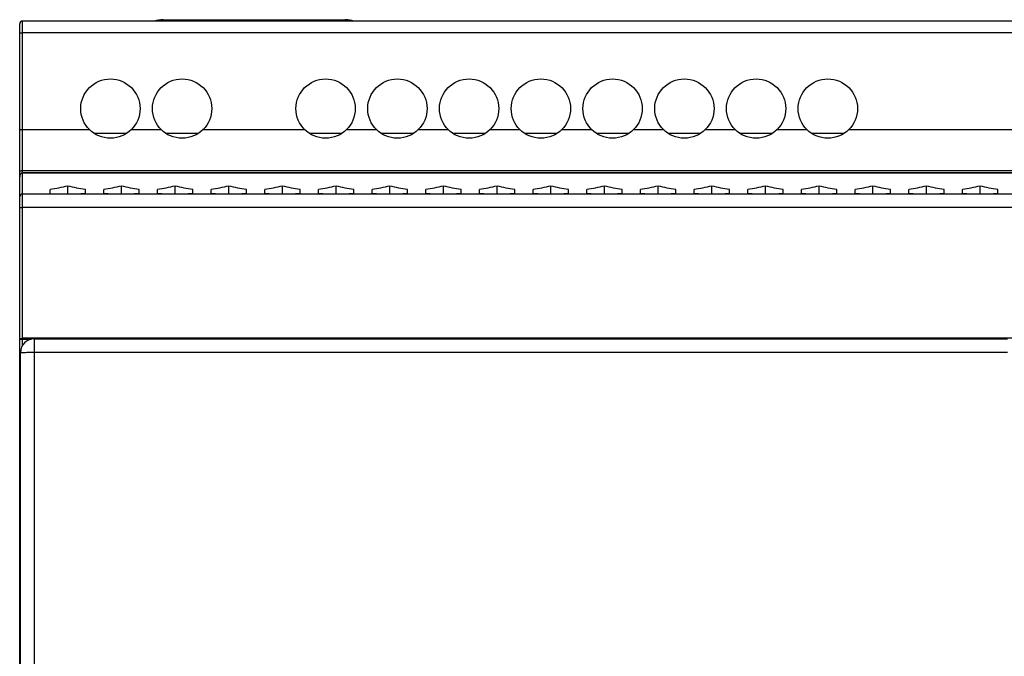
# Model space of a CAD drawing. Extents: x 0 to 420, y 0 to 297.
# Tile 5 of 9: x 144 to 214, y 150 to 195. Entities that reach past the tile are written whole.
import ezdxf

# ---------------------------------------------------------------- set-up
doc = ezdxf.new("R2010")
doc.units = 0
doc.header["$LTSCALE"] = 23.1
doc.layers.get('0').update_dxf_attribs({"linetype": 'CONTINUOUS'})
for name, color, linetype in [('02___PRT_ALL_AXES', 7, 'CONTINUOUS'), ('CHANFREINS', 7, 'CONTINUOUS'), ('CONGES', 7, 'CONTINUOUS')]:
    doc.layers.add(name, color=color, linetype=linetype)

msp = doc.modelspace()

# ---------------------------------------------------------------- linework, layer by layer
at = {"color": 7, "linetype": 'CONTINUOUS'}
for p, q in [((156.511, 194.71), (164.511, 194.71)), ((146.061, 182.403), (146.061, 182.691)), ((147.311, 182.36), (147.311, 182.944)), ((148.561, 182.403), (148.561, 182.691)), ((149.861, 182.403), (149.861, 182.691)), ((151.111, 182.36), (151.111, 182.944)), ((152.361, 182.403), (152.361, 182.691)), ((153.661, 182.403), (153.661, 182.691)), ((154.911, 182.36), (154.911, 182.944)), ((156.161, 182.403), (156.161, 182.691)), ((157.461, 182.403), (157.461, 182.691)), ((158.711, 182.36), (158.711, 182.944)), ((159.961, 182.403), (159.961, 182.691)), ((161.261, 182.403), (161.261, 182.691)), ((162.511, 182.36), (162.511, 182.944)), ((163.761, 182.403), (163.761, 182.691)), ((165.061, 182.403), (165.061, 182.691)), ((166.311, 182.36), (166.311, 182.944)), ((167.561, 182.403), (167.561, 182.691)), ((168.861, 182.403), (168.861, 182.691)), ((170.111, 182.36), (170.111, 182.944)), ((171.361, 182.403), (171.361, 182.691)), ((172.661, 182.403), (172.661, 182.691)), ((173.911, 182.36), (173.911, 182.944)), ((175.161, 182.403), (175.161, 182.691)), ((176.461, 182.403), (176.461, 182.691)), ((177.711, 182.36), (177.711, 182.944)), ((178.961, 182.403), (178.961, 182.691)), ((180.261, 182.403), (180.261, 182.691)), ((181.511, 182.36), (181.511, 182.944)), ((182.761, 182.403), (182.761, 182.691)), ((184.061, 182.403), (184.061, 182.691)), ((185.311, 182.36), (185.311, 182.944)), ((186.561, 182.403), (186.561, 182.691)), ((187.861, 182.403), (187.861, 182.691)), ((189.111, 182.36), (189.111, 182.944)), ((190.361, 182.403), (190.361, 182.691)), ((191.661, 182.403), (191.661, 182.691)), ((192.911, 182.36), (192.911, 182.944)), ((194.161, 182.403), (194.161, 182.691)), ((195.461, 182.403), (195.461, 182.691)), ((196.711, 182.36), (196.711, 182.944)), ((197.961, 182.403), (197.961, 182.691)), ((199.261, 182.403), (199.261, 182.691)), ((200.511, 182.36), (200.511, 182.944)), ((201.761, 182.403), (201.761, 182.691)), ((203.061, 182.403), (203.061, 182.691)), ((204.311, 182.36), (204.311, 182.944)), ((205.561, 182.403), (205.561, 182.691)), ((206.861, 182.403), (206.861, 182.691)), ((208.111, 182.36), (208.111, 182.944)), ((209.361, 182.403), (209.361, 182.691)), ((210.661, 182.403), (210.661, 182.691)), ((211.911, 182.36), (211.911, 182.944)), ((213.161, 182.403), (213.161, 182.691)), ((232.311, 182.36), (144.111, 182.36)), ((144.961, 172.11), (213.861, 172.11)), ((143.961, 128.11), (143.961, 171.11))]:
    msp.add_line(p, q, dxfattribs=at)
at = {"color": 9, "linetype": 'CONTINUOUS'}
for p, q in [((232.311, 183.844), (144.111, 183.844)), ((232.311, 181.412), (144.111, 181.412)), ((144.961, 127.11), (144.961, 172.11)), ((144.961, 171.152), (213.861, 171.152))]:
    msp.add_line(p, q, dxfattribs=at)
at = {"color": 7, "linetype": 'CONTINUOUS'}
for centre, radius, start, end in [((154.061, 192.71), 2, 90, 108.08192), ((166.961, 192.71), 2, 71.91808, 90), ((144.961, 171.11), 1, 90, 180)]:
    msp.add_arc(centre, radius, start, end, dxfattribs=at)
for centre, start_param, end_param in [((142.114, 190.36), -1.281961, -1.186349), ((152.508, 190.36), -1.955244, -1.859632), ((145.914, 190.36), -1.281961, -1.186349), ((156.308, 190.36), -1.955244, -1.859632), ((149.714, 190.36), -1.281961, -1.186349), ((160.108, 190.36), -1.955244, -1.859632), ((153.514, 190.36), -1.281961, -1.186349), ((163.908, 190.36), -1.955244, -1.859632), ((157.314, 190.36), -1.281961, -1.186349), ((167.708, 190.36), -1.955244, -1.859632), ((161.114, 190.36), -1.281961, -1.186349), ((171.508, 190.36), -1.955244, -1.859632), ((164.914, 190.36), -1.281961, -1.186349), ((175.308, 190.36), -1.955244, -1.859632), ((168.714, 190.36), -1.281961, -1.186349), ((179.108, 190.36), -1.955244, -1.859632), ((172.514, 190.36), -1.281961, -1.186349), ((182.908, 190.36), -1.955244, -1.859632), ((176.314, 190.36), -1.281961, -1.186349), ((186.708, 190.36), -1.955244, -1.859632), ((180.114, 190.36), -1.281961, -1.186349), ((190.508, 190.36), -1.955244, -1.859632), ((183.914, 190.36), -1.281961, -1.186349), ((194.308, 190.36), -1.955244, -1.859632), ((187.714, 190.36), -1.281961, -1.186349), ((198.108, 190.36), -1.955244, -1.859632), ((191.514, 190.36), -1.281961, -1.186349), ((201.908, 190.36), -1.955244, -1.859632), ((195.314, 190.36), -1.281961, -1.186349), ((205.708, 190.36), -1.955244, -1.859632), ((199.114, 190.36), -1.281961, -1.186349), ((209.508, 190.36), -1.955244, -1.859632), ((202.914, 190.36), -1.281961, -1.186349), ((213.308, 190.36), -1.955244, -1.859632), ((206.714, 190.36), -1.281961, -1.186349), ((217.108, 190.36), -1.955244, -1.859632), ((147.114, 190.36), -1.48875, -1.466192), ((151.308, 190.36), -1.675401, -1.652843), ((150.914, 190.36), -1.48875, -1.466192), ((155.108, 190.36), -1.675401, -1.652843), ((154.714, 190.36), -1.48875, -1.466192), ((158.908, 190.36), -1.675401, -1.652843), ((158.514, 190.36), -1.48875, -1.466192), ((162.708, 190.36), -1.675401, -1.652843), ((162.314, 190.36), -1.48875, -1.466192), ((166.508, 190.36), -1.675401, -1.652843), ((166.114, 190.36), -1.48875, -1.466192), ((170.308, 190.36), -1.675401, -1.652843), ((169.914, 190.36), -1.48875, -1.466192), ((174.108, 190.36), -1.675401, -1.652843), ((173.714, 190.36), -1.48875, -1.466192), ((177.908, 190.36), -1.675401, -1.652843), ((177.514, 190.36), -1.48875, -1.466192), ((181.708, 190.36), -1.675401, -1.652843), ((181.314, 190.36), -1.48875, -1.466192), ((185.508, 190.36), -1.675401, -1.652843), ((185.114, 190.36), -1.48875, -1.466192), ((189.308, 190.36), -1.675401, -1.652843), ((188.914, 190.36), -1.48875, -1.466192), ((193.108, 190.36), -1.675401, -1.652843), ((192.714, 190.36), -1.48875, -1.466192), ((196.908, 190.36), -1.675401, -1.652843), ((196.514, 190.36), -1.48875, -1.466192), ((200.708, 190.36), -1.675401, -1.652843), ((200.314, 190.36), -1.48875, -1.466192), ((204.508, 190.36), -1.675401, -1.652843), ((204.114, 190.36), -1.48875, -1.466192), ((208.308, 190.36), -1.675401, -1.652843), ((207.914, 190.36), -1.48875, -1.466192), ((212.108, 190.36), -1.675401, -1.652843), ((211.714, 190.36), -1.48875, -1.466192)]:
    msp.add_ellipse(centre, major_axis=(13.856, 0), ratio=0.57735, start_param=start_param, end_param=end_param, dxfattribs=at)
at = {"color": 9, "linetype": 'CONTINUOUS'}
msp.add_open_spline([(143.961, 171.11), (143.961, 171.112), (143.969, 171.115), (143.982, 171.119), (144.007, 171.123), (144.04, 171.126), (144.082, 171.13), (144.154, 171.135), (144.263, 171.14), (144.412, 171.145), (144.583, 171.149), (144.768, 171.152), (144.896, 171.152), (144.961, 171.152)], degree=3, knots=[0, 0, 0, 0, 0.006355, 0.021286, 0.04537, 0.078561, 0.120556, 0.170949, 0.295097, 0.446179, 0.618511, 0.805714, 1, 1, 1, 1], dxfattribs=at)
at = {"layer": '02___PRT_ALL_AXES', "color": 9, "linetype": 'CONTINUOUS'}
for p, q in [((151.817, 186.926), (153.924, 186.926)), ((156.897, 186.926), (164.084, 186.926)), ((167.057, 186.926), (169.164, 186.926)), ((172.137, 186.926), (174.244, 186.926)), ((177.217, 186.926), (179.324, 186.926)), ((182.297, 186.926), (184.404, 186.926)), ((187.377, 186.926), (189.484, 186.926)), ((192.457, 186.926), (194.564, 186.926)), ((197.537, 186.926), (199.644, 186.926)), ((202.617, 186.926), (214.884, 186.926)), ((151.467, 186.648), (149.195, 186.648)), ((156.547, 186.648), (154.275, 186.648)), ((166.707, 186.648), (164.435, 186.648)), ((171.787, 186.648), (169.515, 186.648)), ((176.867, 186.648), (174.595, 186.648)), ((181.947, 186.648), (179.675, 186.648)), ((187.027, 186.648), (184.755, 186.648)), ((192.107, 186.648), (189.835, 186.648)), ((197.187, 186.648), (194.915, 186.648)), ((202.267, 186.648), (199.995, 186.648))]:
    msp.add_line(p, q, dxfattribs=at)
at = {"layer": '02___PRT_ALL_AXES', "color": 7, "linetype": 'CONTINUOUS'}
for centre in [(150.331, 188.41), (155.411, 188.41), (165.571, 188.41), (170.651, 188.41), (175.731, 188.41), (180.811, 188.41), (185.891, 188.41), (190.971, 188.41), (196.051, 188.41), (201.131, 188.41)]:
    msp.add_circle(centre, 2.1, dxfattribs=at)
at = {"layer": 'CHANFREINS', "color": 7, "linetype": 'CONTINUOUS'}
for p, q in [((154.061, 194.71), (156.511, 194.71)), ((156.011, 194.61), (156.011, 194.71)), ((156.511, 194.61), (156.511, 194.71)), ((164.511, 194.71), (164.511, 194.61)), ((164.511, 194.71), (166.961, 194.71)), ((165.011, 194.71), (165.011, 194.61))]:
    msp.add_line(p, q, dxfattribs=at)
at = {"layer": 'CONGES', "color": 9, "linetype": 'CONTINUOUS'}
for p, q in [((144.111, 171.63), (144.111, 194.61)), ((268.311, 193.783), (144.111, 193.783)), ((144.111, 186.926), (148.844, 186.926)), ((144.111, 184.025), (256.361, 184.025)), ((143.911, 172.083), (144.747, 172.083)), ((268.311, 172.136), (144.111, 172.136))]:
    msp.add_line(p, q, dxfattribs=at)
at = {"layer": 'CONGES', "color": 7, "linetype": 'CONTINUOUS'}
for p, q in [((268.311, 194.61), (144.111, 194.61)), ((143.911, 104.81), (143.911, 194.41)), ((232.311, 183.863), (144.111, 183.863)), ((232.311, 182.36), (144.111, 182.36))]:
    msp.add_line(p, q, dxfattribs=at)
msp.add_lwpolyline([(144.11, 183.863), (144.095, 183.862), (144.053, 183.851), (144.015, 183.829), (143.982, 183.799), (143.956, 183.76), (143.936, 183.717), (143.921, 183.669), (143.913, 183.618), (143.911, 183.572)], dxfattribs=at)
for centre in [(144.111, 194.41), (144.111, 182.16)]:
    msp.add_arc(centre, 0.2, 90, 180, dxfattribs=at)
at = {"layer": 'CONGES', "color": 9, "linetype": 'CONTINUOUS'}
for points, knots in [([(143.911, 193.748), (143.911, 193.755), (143.936, 193.767), (143.974, 193.775), (144.039, 193.782), (144.085, 193.783), (144.111, 193.783)], [0, 0, 0, 0, 0.097752, 0.314042, 0.630323, 1, 1, 1, 1]), ([(143.911, 186.891), (143.911, 186.898), (143.936, 186.91), (143.974, 186.917), (144.039, 186.925), (144.085, 186.926), (144.111, 186.926)], [0, 0, 0, 0, 0.097752, 0.314042, 0.630323, 1, 1, 1, 1]), ([(143.911, 183.933), (143.911, 183.941), (143.919, 183.965), (143.956, 183.995), (143.99, 184.008), (144.011, 184.013)], [0, 0, 0, 0, 0.183448, 0.532961, 1, 1, 1, 1]), ([(143.911, 183.572), (143.911, 183.603), (143.919, 183.665), (143.955, 183.752), (144.018, 183.823), (144.08, 183.844), (144.111, 183.844)], [0, 0, 0, 0, 0.249747, 0.499823, 0.750169, 1, 1, 1, 1]), ([(144.011, 184.013), (144.019, 184.015), (144.051, 184.023), (144.085, 184.025), (144.111, 184.025)], [0, 0, 0, 0, 0.239407, 1, 1, 1, 1]), ([(143.911, 181.401), (143.911, 181.403), (143.918, 181.404), (143.928, 181.406), (143.947, 181.407), (143.971, 181.409), (144.001, 181.41), (144.048, 181.412), (144.085, 181.412), (144.111, 181.412)], [0, 0, 0, 0, 0.021826, 0.079298, 0.171547, 0.295581, 0.446594, 0.619418, 1, 1, 1, 1]), ([(143.911, 172.125), (143.911, 172.127), (143.918, 172.128), (143.928, 172.13), (143.947, 172.131), (143.971, 172.133), (144.001, 172.134), (144.048, 172.135), (144.085, 172.136), (144.111, 172.136)], [0, 0, 0, 0, 0.021826, 0.079298, 0.171547, 0.295581, 0.446594, 0.619418, 1, 1, 1, 1])]:
    msp.add_open_spline(points, degree=3, knots=knots, dxfattribs=at)

doc.saveas('drawing.dxf')
